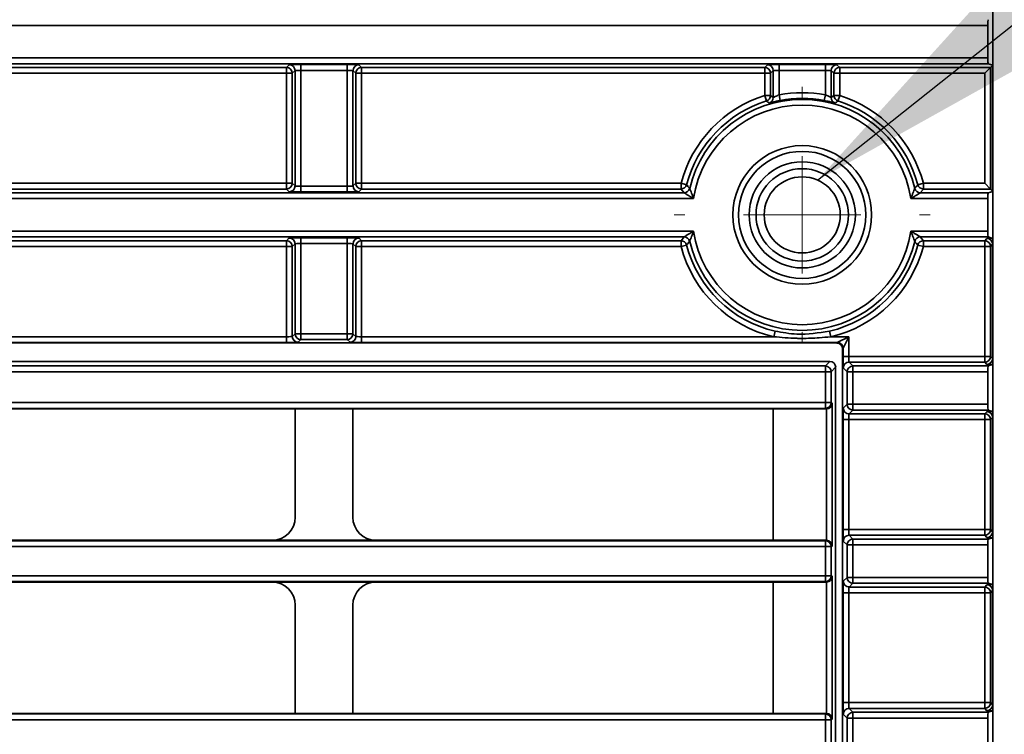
# Model space of a CAD drawing. Header units: millimetres. Extents: x 0 to 1118, y 0 to 864.
# Tile 80 of 250: x 202.37 to 213.03, y 491.4 to 499.14. Entities that reach past the tile are written whole.
import ezdxf

# ---------------------------------------------------------------- set-up
doc = ezdxf.new("R2010")
doc.units = ezdxf.units.MM
doc.styles.add('SLDTEXTSTYLE0', font='TXT', dxfattribs={"width": 0.605})
doc.dimstyles.new('SLDDIMSTYLE0', dxfattribs={"dimtxt": 0.18, "dimasz": 4.572, "dimexe": 0, "dimexo": 0.0625, "dimgap": 0, "dimtad": 0, "dimtih": 1, "dimtoh": 1, "dimdec": 0, "dimrnd": 1e-09, "dimzin": 0, "dimdsep": 46, "dimtxsty": 'Standard', "dimsah": 1, "dimcen": 0.09, "dimadec": 0, "dimazin": 0, "dimtfac": 4.572, "dimtdec": 0, "dimtofl": 0, "dimtmove": 0, "dimatfit": 3, "dimfxl": 1, "dimfrac": 2, "dimtolj": 1, "dimtzin": 0, "dimarcsym": 0})
doc.dimstyles.new('SLDDIMSTYLE3', dxfattribs={"dimtxt": 4.233333, "dimasz": 4.572, "dimexe": 0, "dimexo": 0.0625, "dimgap": 1.058333, "dimtad": 0, "dimtih": 1, "dimtoh": 1, "dimdec": 1, "dimlfac": 4, "dimrnd": 1e-09, "dimzin": 4, "dimdsep": 46, "dimtxsty": 'SLDTEXTSTYLE0', "dimsah": 1, "dimcen": 0.09, "dimadec": 0, "dimazin": 1, "dimtfac": 1, "dimtofl": 0, "dimtmove": 0, "dimatfit": 3, "dimfxl": 1, "dimfrac": 2, "dimtolj": 1, "dimtzin": 12, "dimarcsym": 0})
doc.dimstyles.new('SLDDIMSTYLE5', dxfattribs={"dimtxt": 4.233333, "dimasz": 4.572, "dimexe": 0, "dimexo": 0.0625, "dimgap": 1.058333, "dimtad": 0, "dimtih": 1, "dimtoh": 1, "dimdec": 1, "dimlfac": 4, "dimrnd": 1e-09, "dimzin": 12, "dimdsep": 46, "dimtxsty": 'SLDTEXTSTYLE0', "dimsah": 1, "dimcen": 0.09, "dimadec": 0, "dimazin": 3, "dimtfac": 1, "dimtofl": 0, "dimtmove": 0, "dimatfit": 3, "dimfxl": 1, "dimfrac": 2, "dimtolj": 1, "dimtzin": 12, "dimarcsym": 0})

# ---------------------------------------------------------------- blocks, each defined once
blk = doc.blocks.new('_D_12')
at = {"color": 7, "linetype": 'Continuous', "lineweight": 0}
for p, q in [((156.168, 534.567), (154.713, 534.567)), ((154.713, 534.567), (154.713, 528.07)), ((167.486, 534.567), (168.942, 534.567)), ((168.942, 534.567), (168.942, 528.07)), ((77.298, 503.387), (77.298, 532.919)), ((231.805, 451.829), (231.805, 532.919)), ((77.298, 531.319), (137.737, 531.319)), ((231.805, 531.319), (171.366, 531.319)), ((154.713, 528.07), (156.168, 528.07)), ((168.942, 528.07), (167.486, 528.07))]:
    blk.add_line(p, q, dxfattribs=at)
at = {"color": 7, "linetype": 'Continuous', "lineweight": 18}
for points in [[(77.298, 531.319), (81.87, 530.557), (81.87, 532.081)], [(231.805, 531.319), (227.233, 532.081), (227.233, 530.557)]]:
    blk.add_solid(points, dxfattribs=at)
at = {"color": 7, "linetype": 'Continuous', "lineweight": 18, "char_height": 4.2333, "attachment_point": 1, "style": 'SLDTEXTSTYLE0'}
for s, insert in [('618.0', (138.706, 533.527)), ('24.3', (156.168, 533.527))]:
    blk.add_mtext(s, dxfattribs=dict(at, insert=insert))
blk = doc.blocks.new('_D_15')
at = {"color": 7, "linetype": 'Continuous', "lineweight": 0}
for p, q in [((187.393, 520.31), (185.938, 520.31)), ((185.938, 520.31), (185.938, 513.813)), ((195.478, 520.31), (196.933, 520.31)), ((196.933, 520.31), (196.933, 513.813)), ((148.744, 500.01), (148.744, 518.662)), ((210.844, 500.01), (210.844, 518.662)), ((148.744, 517.061), (160.23, 517.061)), ((210.844, 517.061), (199.357, 517.061)), ((185.938, 513.813), (187.393, 513.813)), ((196.933, 513.813), (195.478, 513.813))]:
    blk.add_line(p, q, dxfattribs=at)
at = {"color": 7, "linetype": 'Continuous', "lineweight": 18}
for points in [[(148.744, 517.061), (153.316, 516.299), (153.316, 517.823)], [(210.844, 517.061), (206.272, 517.823), (206.272, 516.299)]]:
    blk.add_solid(points, dxfattribs=at)
at = {"color": 7, "linetype": 'Continuous', "lineweight": 18, "char_height": 4.2333, "attachment_point": 1, "style": 'SLDTEXTSTYLE0'}
for s, insert in [('2X', (161.199, 519.27)), ('248.4', (169.931, 519.27)), ('9.8', (187.393, 519.27))]:
    blk.add_mtext(s, dxfattribs=dict(at, insert=insert))
blk = doc.blocks.new('SW_CENTERMARKSYMBOL_3')
at = {"color": 0, "linetype": 'Continuous', "lineweight": 18}
for p, q in [((0, 1.27), (0, 1.385)), ((0, 0), (0, 0.635)), ((-1.27, 0), (-1.385, 0)), ((0, 0), (-0.635, 0)), ((0, 0), (0, -0.635)), ((0, 0), (0.635, 0)), ((1.27, 0), (1.385, 0)), ((0, -1.27), (0, -1.385))]:
    blk.add_line(p, q, dxfattribs=at)

msp = doc.modelspace()

# ---------------------------------------------------------------- linework, layer by layer
at = {"color": 7, "linetype": 'Continuous', "lineweight": 35}
for p, q in [((212.906, 445.862), (212.906, 501.087)), ((212.854, 499.075), (185.124, 499.075)), ((212.854, 499.075), (212.854, 498.723)), ((185.124, 498.723), (212.854, 498.723)), ((212.857, 498.661), (185.124, 498.661)), ((200.9, 498.619), (205.263, 498.619)), ((205.263, 498.619), (205.293, 498.649)), ((205.263, 498.619), (205.263, 498.557)), ((205.418, 498.651), (205.92, 498.651)), ((205.418, 498.588), (205.418, 498.651)), ((205.92, 498.588), (205.92, 498.651)), ((206.045, 498.649), (206.075, 498.619)), ((206.075, 498.619), (210.438, 498.619)), ((206.075, 498.619), (206.075, 498.557)), ((210.438, 498.619), (210.468, 498.649)), ((210.438, 498.619), (210.438, 498.557)), ((210.593, 498.651), (211.095, 498.651)), ((210.593, 498.651), (210.593, 498.588)), ((211.095, 498.588), (211.095, 498.651)), ((211.22, 498.649), (211.25, 498.619)), ((211.25, 498.619), (212.881, 498.619)), ((211.25, 498.619), (211.25, 498.557)), ((212.881, 498.619), (212.819, 498.557)), ((212.857, 498.661), (212.906, 498.644)), ((212.905, 498.643), (212.881, 498.619)), ((212.881, 498.619), (212.881, 497.304)), ((212.905, 497.28), (212.905, 498.643)), ((205.263, 498.557), (200.9, 498.557)), ((205.325, 498.557), (205.263, 498.557)), ((205.263, 497.367), (205.263, 498.557)), ((205.355, 498.586), (205.325, 498.557)), ((205.325, 498.557), (205.325, 497.367)), ((205.355, 497.337), (205.355, 498.586)), ((205.92, 498.588), (205.418, 498.588)), ((205.418, 498.588), (205.418, 497.335)), ((205.92, 497.335), (205.92, 498.588)), ((205.982, 498.586), (205.982, 497.337)), ((206.012, 498.557), (205.982, 498.586)), ((206.012, 497.367), (206.012, 498.557)), ((206.075, 498.557), (206.012, 498.557)), ((206.075, 498.557), (206.075, 497.367)), ((210.438, 498.557), (206.075, 498.557)), ((210.5, 498.557), (210.438, 498.557)), ((210.438, 498.317), (210.438, 498.557)), ((210.53, 498.586), (210.5, 498.557)), ((210.5, 498.557), (210.5, 498.317)), ((210.53, 498.295), (210.53, 498.586)), ((211.095, 498.588), (210.593, 498.588)), ((210.593, 498.588), (210.593, 498.323)), ((211.095, 498.323), (211.095, 498.588)), ((211.157, 498.586), (211.157, 498.295)), ((211.187, 498.557), (211.157, 498.586)), ((211.187, 498.317), (211.187, 498.557)), ((211.25, 498.557), (211.187, 498.557)), ((211.25, 498.557), (211.25, 498.317)), ((212.819, 498.557), (211.25, 498.557)), ((212.819, 497.367), (212.819, 498.557)), ((210.438, 498.317), (210.5, 498.317)), ((210.438, 498.317), (210.457, 498.257)), ((210.5, 498.317), (210.53, 498.295)), ((210.605, 498.262), (210.593, 498.323)), ((211.083, 498.262), (211.095, 498.323)), ((211.157, 498.295), (211.187, 498.317)), ((211.187, 498.317), (211.25, 498.317)), ((211.231, 498.257), (211.25, 498.317)), ((200.9, 497.367), (205.263, 497.367)), ((205.263, 497.304), (205.263, 497.367)), ((205.263, 497.367), (205.325, 497.367)), ((205.325, 497.367), (205.355, 497.337)), ((205.418, 497.335), (205.418, 497.272)), ((205.418, 497.335), (205.92, 497.335)), ((205.92, 497.272), (205.92, 497.335)), ((205.982, 497.337), (206.012, 497.367)), ((206.012, 497.367), (206.075, 497.367)), ((206.075, 497.367), (206.075, 497.304)), ((206.075, 497.367), (209.533, 497.367)), ((209.533, 497.304), (209.533, 497.367)), ((209.533, 497.367), (209.593, 497.351)), ((212.094, 497.351), (212.155, 497.367)), ((212.155, 497.367), (212.155, 497.304)), ((212.155, 497.367), (212.819, 497.367)), ((212.881, 497.304), (212.819, 497.367)), ((185.124, 497.263), (209.565, 497.263)), ((205.263, 497.304), (200.9, 497.304)), ((205.293, 497.275), (205.263, 497.304)), ((205.92, 497.272), (205.418, 497.272)), ((206.075, 497.304), (206.045, 497.275)), ((209.533, 497.304), (206.075, 497.304)), ((209.565, 497.263), (209.533, 497.304)), ((212.155, 497.304), (212.122, 497.263)), ((212.122, 497.263), (212.857, 497.263)), ((212.881, 497.304), (212.155, 497.304)), ((212.906, 497.279), (212.857, 497.263)), ((212.881, 497.304), (212.905, 497.28)), ((209.668, 497.2), (185.124, 497.2)), ((212.854, 497.2), (212.019, 497.2)), ((212.854, 497.2), (212.854, 496.848)), ((185.124, 496.848), (209.668, 496.848)), ((212.019, 496.848), (212.854, 496.848)), ((209.565, 496.786), (185.124, 496.786)), ((200.9, 496.744), (205.263, 496.744)), ((205.263, 496.744), (205.293, 496.774)), ((205.263, 496.682), (205.263, 496.744)), ((205.355, 496.711), (205.325, 496.682)), ((205.355, 495.737), (205.355, 496.711)), ((205.418, 496.776), (205.92, 496.776)), ((205.418, 496.776), (205.418, 496.713)), ((205.92, 496.713), (205.418, 496.713)), ((205.418, 496.713), (205.418, 495.737)), ((205.92, 496.713), (205.92, 496.776)), ((205.92, 495.737), (205.92, 496.713)), ((205.982, 496.711), (205.982, 495.737)), ((206.012, 496.682), (205.982, 496.711)), ((206.045, 496.774), (206.075, 496.744)), ((206.075, 496.744), (209.533, 496.744)), ((206.075, 496.682), (206.075, 496.744)), ((209.533, 496.744), (209.565, 496.786)), ((209.533, 496.682), (209.533, 496.744)), ((209.593, 496.697), (209.533, 496.682)), ((212.155, 496.682), (212.094, 496.697)), ((212.857, 496.786), (212.122, 496.786)), ((212.122, 496.786), (212.155, 496.744)), ((212.155, 496.744), (212.819, 496.744)), ((212.155, 496.744), (212.155, 496.682)), ((212.819, 496.744), (212.843, 496.768)), ((212.819, 496.682), (212.819, 496.744)), ((212.857, 496.786), (212.904, 496.77)), ((212.905, 496.706), (212.881, 496.682)), ((212.905, 495.468), (212.905, 496.706)), ((205.263, 496.682), (200.9, 496.682)), ((205.325, 496.682), (205.263, 496.682)), ((205.263, 495.705), (205.263, 496.682)), ((205.325, 496.682), (205.325, 495.707)), ((206.012, 495.707), (206.012, 496.682)), ((206.075, 496.682), (206.012, 496.682)), ((206.075, 496.682), (206.075, 495.705)), ((209.533, 496.682), (206.075, 496.682)), ((212.819, 496.682), (212.155, 496.682)), ((212.881, 496.682), (212.819, 496.682)), ((212.819, 495.492), (212.819, 496.682)), ((212.881, 496.682), (212.881, 495.492)), ((205.325, 495.707), (205.355, 495.737)), ((205.355, 495.737), (205.418, 495.737)), ((205.418, 495.737), (205.92, 495.737)), ((205.418, 495.674), (205.418, 495.737)), ((205.92, 495.737), (205.982, 495.737)), ((205.92, 495.674), (205.92, 495.737)), ((205.982, 495.737), (206.012, 495.707)), ((210.536, 495.705), (210.55, 495.766)), ((211.152, 495.705), (211.138, 495.766)), ((184.68, 495.637), (211.219, 495.637)), ((200.9, 495.705), (205.263, 495.705)), ((205.263, 495.642), (200.9, 495.642)), ((205.263, 495.705), (205.263, 495.642)), ((205.418, 495.674), (205.388, 495.644)), ((205.92, 495.674), (205.418, 495.674)), ((205.95, 495.644), (205.92, 495.674)), ((206.075, 495.705), (206.075, 495.642)), ((206.075, 495.705), (210.536, 495.705)), ((211.224, 495.642), (206.075, 495.642)), ((211.152, 495.705), (211.349, 495.705)), ((211.219, 495.637), (211.224, 495.642)), ((211.224, 495.642), (211.349, 495.705)), ((211.349, 495.705), (211.287, 495.58)), ((211.349, 495.705), (211.349, 495.492)), ((211.287, 495.58), (211.281, 495.574)), ((211.281, 495.574), (211.281, 449.849)), ((211.287, 495.492), (211.287, 495.58)), ((185.044, 495.437), (211.144, 495.437)), ((211.095, 495.388), (211.144, 495.437)), ((211.349, 495.492), (211.287, 495.492)), ((211.349, 495.492), (212.819, 495.492)), ((211.351, 495.429), (211.393, 495.388)), ((212.819, 495.429), (211.351, 495.429)), ((212.819, 495.492), (212.881, 495.492)), ((212.819, 495.429), (212.819, 495.492)), ((212.843, 495.405), (212.819, 495.429)), ((212.881, 495.492), (212.905, 495.468)), ((211.095, 495.325), (184.231, 495.325)), ((184.234, 495.388), (211.095, 495.388)), ((211.095, 495.325), (211.095, 495.388)), ((211.095, 494.991), (211.095, 495.325)), ((211.095, 495.325), (211.157, 495.325)), ((211.206, 495.374), (211.157, 495.325)), ((211.157, 495.325), (211.157, 494.991)), ((211.206, 495.374), (211.206, 449.967)), ((211.33, 495.325), (211.289, 495.367)), ((211.33, 494.973), (211.33, 495.325)), ((211.33, 495.325), (211.393, 495.325)), ((211.393, 495.388), (211.393, 495.325)), ((211.393, 495.388), (212.857, 495.388)), ((211.393, 495.325), (211.393, 494.973)), ((212.854, 495.325), (211.393, 495.325)), ((212.854, 495.325), (212.854, 494.973)), ((212.904, 495.403), (212.857, 495.388)), ((149.994, 494.991), (211.095, 494.991)), ((211.095, 494.929), (211.095, 494.991)), ((211.095, 494.991), (211.157, 494.991)), ((211.157, 494.991), (211.169, 494.985)), ((211.169, 494.985), (211.169, 493.438)), ((211.095, 494.929), (149.994, 494.929)), ((205.356, 494.923), (200.806, 494.923)), ((205.356, 494.923), (205.981, 494.923)), ((205.356, 493.75), (205.356, 494.923)), ((210.531, 494.923), (205.981, 494.923)), ((205.981, 493.75), (205.981, 494.923)), ((211.106, 494.923), (210.531, 494.923)), ((210.531, 494.923), (210.531, 493.5)), ((211.106, 494.923), (211.095, 494.929)), ((211.107, 493.5), (211.107, 494.923)), ((211.289, 494.932), (211.33, 494.973)), ((211.33, 494.973), (211.393, 494.973)), ((211.393, 494.911), (211.351, 494.869)), ((211.393, 494.973), (211.393, 494.911)), ((211.393, 494.973), (212.854, 494.973)), ((212.857, 494.911), (211.393, 494.911)), ((212.819, 494.869), (212.843, 494.893)), ((212.857, 494.911), (212.904, 494.895)), ((211.287, 493.617), (211.287, 494.807)), ((211.349, 494.807), (211.287, 494.807)), ((212.819, 494.807), (211.349, 494.807)), ((211.349, 494.807), (211.349, 493.617)), ((211.351, 494.869), (212.819, 494.869)), ((212.819, 494.807), (212.819, 494.869)), ((212.881, 494.807), (212.819, 494.807)), ((212.819, 493.617), (212.819, 494.807)), ((212.905, 494.831), (212.881, 494.807)), ((212.881, 494.807), (212.881, 493.617)), ((212.905, 493.593), (212.905, 494.831)), ((211.349, 493.617), (211.287, 493.617)), ((211.349, 493.617), (212.819, 493.617)), ((212.819, 493.554), (212.819, 493.617)), ((212.819, 493.617), (212.881, 493.617)), ((212.881, 493.617), (212.905, 493.593)), ((86.393, 493.495), (211.095, 493.495)), ((200.806, 493.5), (205.106, 493.5)), ((206.231, 493.5), (205.106, 493.5)), ((206.231, 493.5), (210.531, 493.5)), ((210.531, 493.5), (211.106, 493.5)), ((211.095, 493.495), (211.106, 493.5)), ((211.095, 493.432), (211.095, 493.495)), ((211.351, 493.554), (211.393, 493.513)), ((212.819, 493.554), (211.351, 493.554)), ((211.393, 493.513), (211.393, 493.45)), ((211.393, 493.513), (212.857, 493.513)), ((212.843, 493.53), (212.819, 493.554)), ((212.904, 493.528), (212.857, 493.513)), ((211.095, 493.432), (86.393, 493.432)), ((211.095, 493.116), (211.095, 493.432)), ((211.095, 493.432), (211.157, 493.432)), ((211.169, 493.438), (211.157, 493.432)), ((211.157, 493.432), (211.157, 493.116)), ((211.33, 493.45), (211.289, 493.492)), ((211.33, 493.45), (211.393, 493.45)), ((211.33, 493.098), (211.33, 493.45)), ((211.393, 493.45), (211.393, 493.098)), ((212.854, 493.45), (211.393, 493.45)), ((212.854, 493.45), (212.854, 493.098)), ((86.393, 493.116), (211.095, 493.116)), ((211.095, 493.054), (211.095, 493.116)), ((211.095, 493.116), (211.157, 493.116)), ((211.157, 493.116), (211.169, 493.11)), ((211.169, 493.11), (211.169, 491.563)), ((211.289, 493.057), (211.33, 493.098)), ((211.33, 493.098), (211.393, 493.098)), ((211.393, 493.098), (211.393, 493.036)), ((211.393, 493.098), (212.854, 493.098)), ((211.095, 493.054), (86.393, 493.054)), ((205.106, 493.048), (200.806, 493.048)), ((205.106, 493.048), (206.231, 493.048)), ((210.531, 493.048), (206.231, 493.048)), ((211.106, 493.048), (210.531, 493.048)), ((210.531, 493.048), (210.531, 491.625)), ((211.106, 493.048), (211.095, 493.054)), ((211.107, 491.625), (211.107, 493.048)), ((211.393, 493.036), (211.351, 492.994)), ((211.351, 492.994), (212.819, 492.994)), ((212.857, 493.036), (211.393, 493.036)), ((212.819, 492.994), (212.843, 493.018)), ((212.819, 492.932), (212.819, 492.994)), ((212.857, 493.036), (212.904, 493.02)), ((211.287, 491.742), (211.287, 492.932)), ((211.349, 492.932), (211.287, 492.932)), ((212.819, 492.932), (211.349, 492.932)), ((211.349, 492.932), (211.349, 491.742)), ((212.881, 492.932), (212.819, 492.932)), ((212.819, 491.742), (212.819, 492.932)), ((212.905, 492.956), (212.881, 492.932)), ((212.881, 492.932), (212.881, 491.742)), ((212.905, 491.718), (212.905, 492.956)), ((205.356, 491.625), (205.356, 492.799)), ((205.981, 491.625), (205.981, 492.799)), ((211.349, 491.742), (211.287, 491.742)), ((211.349, 491.742), (212.819, 491.742)), ((212.819, 491.742), (212.881, 491.742)), ((212.819, 491.679), (212.819, 491.742)), ((212.881, 491.742), (212.905, 491.718)), ((86.393, 491.62), (211.095, 491.62)), ((200.806, 491.625), (205.356, 491.625)), ((205.981, 491.625), (205.356, 491.625)), ((205.981, 491.625), (210.531, 491.625)), ((210.531, 491.625), (211.106, 491.625)), ((211.095, 491.62), (211.106, 491.625)), ((211.095, 491.557), (211.095, 491.62)), ((211.33, 491.575), (211.289, 491.617)), ((211.33, 491.223), (211.33, 491.575)), ((211.33, 491.575), (211.393, 491.575)), ((211.351, 491.679), (211.393, 491.638)), ((212.819, 491.679), (211.351, 491.679)), ((211.393, 491.638), (211.393, 491.575)), ((211.393, 491.638), (212.857, 491.638)), ((211.393, 491.575), (211.393, 491.223)), ((212.854, 491.575), (211.393, 491.575)), ((212.843, 491.655), (212.819, 491.679)), ((212.854, 491.575), (212.854, 491.223)), ((212.904, 491.653), (212.857, 491.638)), ((211.095, 491.557), (86.393, 491.557)), ((211.095, 491.241), (211.095, 491.557)), ((211.095, 491.557), (211.157, 491.557)), ((211.169, 491.563), (211.157, 491.557)), ((211.157, 491.557), (211.157, 491.241))]:
    msp.add_line(p, q, dxfattribs=at)
for radius in [0.75, 0.688, 0.575, 0.5, 0.412]:
    msp.add_circle((210.844, 497.024), radius, dxfattribs=at)
for centre, radius, start, end in [((205.263, 498.557), 0.0625, 0.0204, 89.9796), ((205.293, 498.586), 0.0625, 0.0204, 89.9796), ((206.045, 498.586), 0.0625, 90.0204, 179.9796), ((206.075, 498.557), 0.0625, 90.0204, 179.9796), ((210.438, 498.557), 0.0625, 0.0204, 89.9796), ((210.468, 498.586), 0.0625, 0.0204, 89.9796), ((211.22, 498.586), 0.0625, 90.0204, 179.9796), ((211.25, 498.557), 0.0625, 90.0204, 179.9796), ((210.844, 497.024), 1.355, 107.4247, 165.3568), ((210.438, 498.317), 0.0625, 287.4388, 359.9859), ((210.468, 498.295), 0.0625, 286.4983, 359.9856), ((210.844, 497.024), 1.323, 79.0616, 100.9384), ((211.22, 498.295), 0.0625, 180.0144, 253.5017), ((211.25, 498.317), 0.0625, 180.0141, 252.5612), ((210.844, 497.024), 1.355, 14.6432, 72.5753), ((210.844, 497.024), 1.293, 107.4247, 165.3568), ((210.844, 497.024), 1.251, 13.2497, 166.7503), ((210.844, 497.024), 1.189, 8.5194, 171.4806), ((207.957, 495.007), 4.1, 51.9254, 52.4336), ((210.844, 497.024), 1.261, 79.0616, 100.9384), ((213.748, 494.985), 4.128, 127.5681, 128.0729), ((210.844, 497.024), 1.293, 14.6432, 72.5753), ((205.263, 497.367), 0.0625, 270.0204, 359.9796), ((205.293, 497.337), 0.0625, 270.0204, 359.9796), ((206.045, 497.337), 0.0625, 180.0204, 269.9796), ((206.075, 497.367), 0.0625, 180.0204, 269.9796), ((209.533, 497.367), 0.0625, 270.0149, 345.3419), ((212.155, 497.367), 0.0625, 194.6581, 269.9851), ((209.565, 497.325), 0.0625, 270.0154, 346.7349), ((212.122, 497.325), 0.0625, 193.2651, 269.9846), ((210.844, 497.024), 1.189, 188.5194, 351.4806), ((205.263, 496.682), 0.0625, 0.0204, 89.9796), ((205.293, 496.711), 0.0625, 0.0204, 89.9796), ((206.045, 496.711), 0.0625, 90.0204, 179.9796), ((206.075, 496.682), 0.0625, 90.0204, 179.9796), ((209.533, 496.682), 0.0625, 14.6581, 89.9851), ((209.565, 496.723), 0.0625, 13.2651, 89.9846), ((210.844, 497.024), 1.293, 194.6432, 256.8522), ((210.844, 497.024), 1.251, 193.2497, 346.7503), ((210.844, 497.024), 1.293, 283.1478, 345.3568), ((212.122, 496.723), 0.0625, 90.0154, 166.7349), ((212.155, 496.682), 0.0625, 90.0149, 165.3419), ((212.819, 496.682), 0.0625, 0.0204, 89.9796), ((212.843, 496.706), 0.0625, 0.0204, 89.9796), ((210.844, 497.024), 1.355, 194.6432, 256.8522), ((210.844, 497.024), 1.355, 283.1478, 345.3568), ((205.418, 495.737), 0.0625, 180.0204, 269.9796), ((205.92, 495.737), 0.0625, 270.0204, 359.9796), ((205.388, 495.707), 0.0625, 180.0204, 269.9796), ((205.95, 495.707), 0.0625, 270.0204, 359.9796), ((211.224, 495.58), 0.0625, 0.0204, 89.9796), ((211.351, 495.367), 0.0625, 90.0204, 179.9796), ((212.819, 495.492), 0.0625, 270.0204, 359.9796), ((212.843, 495.468), 0.0625, 270.0204, 359.9796), ((211.095, 495.325), 0.0625, 0.0204, 89.9796), ((211.393, 495.325), 0.0625, 90.0204, 179.9796), ((211.095, 494.991), 0.0625, 270.0135, 359.9931), ((211.351, 494.932), 0.0625, 180.0204, 269.9796), ((211.393, 494.973), 0.0625, 180.0204, 269.9796), ((212.843, 494.831), 0.0625, 0.0204, 89.9796), ((212.819, 494.807), 0.0625, 0.0204, 89.9796), ((212.819, 493.617), 0.0625, 270.0204, 359.9796), ((211.095, 493.432), 0.0625, 0.0069, 89.9865), ((211.351, 493.492), 0.0625, 90.0204, 179.9796), ((211.393, 493.45), 0.0625, 90.0204, 179.9796), ((212.843, 493.593), 0.0625, 270.0204, 359.9796), ((211.095, 493.116), 0.0625, 270.0135, 359.9931), ((211.393, 493.098), 0.0625, 180.0204, 269.9796), ((211.351, 493.057), 0.0625, 180.0204, 269.9796), ((212.819, 492.932), 0.0625, 0.0204, 89.9796), ((212.843, 492.956), 0.0625, 0.0204, 89.9796), ((212.819, 491.742), 0.0625, 270.0204, 359.9796), ((212.843, 491.718), 0.0625, 270.0204, 359.9796), ((211.095, 491.557), 0.0625, 0.0069, 89.9865), ((211.351, 491.617), 0.0625, 90.0204, 179.9796), ((211.393, 491.575), 0.0625, 90.0204, 179.9796)]:
    msp.add_arc(centre, radius, start, end, dxfattribs=at)
for centre, major_axis, ratio, start_param, end_param in [((212.857, 499.075), (0, 0.0625), 0.052408, 0.017453, 1.570796), ((212.857, 498.723), (0, 0.0625), 0.052408, 1.570796, 3.124139), ((205.418, 498.649), (0.125, 0), 0.017455, 1.570796, 3.124139), ((205.92, 498.649), (0.125, 0), 0.017455, 0.017453, 1.570796), ((210.593, 498.649), (0.125, 0), 0.017455, 1.570796, 3.124139), ((211.095, 498.649), (0.125, 0), 0.017455, 0.017453, 1.570796), ((205.418, 498.586), (0.0625, 0), 0.03491, 1.570796, 3.124139), ((205.92, 498.586), (0.0625, 0), 0.03491, 0.017453, 1.570796), ((210.593, 498.586), (0.0625, 0), 0.03491, 1.570796, 3.124139), ((211.095, 498.586), (0.0625, 0), 0.03491, 0.017453, 1.570796), ((205.418, 497.337), (0.0625, 0), 0.03491, 3.159046, 4.712389), ((205.92, 497.337), (0.0625, 0), 0.03491, 4.712389, 6.265732), ((205.418, 497.275), (0.125, 0), 0.017455, 3.159046, 4.712389), ((205.92, 497.275), (0.125, 0), 0.017455, 4.712389, 6.265732), ((212.857, 497.2), (0, 0.0625), 0.052408, 0.017453, 1.570796), ((212.857, 496.848), (0, 0.0625), 0.052408, 1.570796, 3.124139), ((205.418, 496.774), (0.125, 0), 0.017455, 1.570796, 3.124139), ((205.418, 496.711), (0.0625, 0), 0.03491, 1.570796, 3.124139), ((205.92, 496.774), (0.125, 0), 0.017455, 0.017453, 1.570796), ((205.92, 496.711), (0.0625, 0), 0.03491, 0.017453, 1.570796), ((212.968, 496.768), (0.125, 0), 0.017455, 2.105719, 3.124139), ((205.263, 495.707), (0.0625, 0), 0.03491, 4.712389, 6.265732), ((205.263, 495.644), (0.125, 0), 0.017455, 4.712389, 6.265732), ((206.075, 495.644), (0.125, 0), 0.017455, 3.159046, 4.712389), ((206.075, 495.707), (0.0625, 0), 0.03491, 3.159046, 4.712389), ((211.219, 495.574), (0.0442, 0.0442), 0.999695, 5.497939, 7.068431), ((211.144, 495.374), (-0.0442, -0.0442), 0.999695, 2.356347, 3.926839), ((211.289, 495.492), (0, 0.125), 0.017455, 1.570796, 3.124139), ((211.351, 495.492), (0, 0.0625), 0.03491, 1.570796, 3.124139), ((212.968, 495.405), (0.125, 0), 0.017455, 3.159046, 4.177467), ((212.857, 495.325), (0, 0.0625), 0.052408, 0.017453, 1.570796), ((211.107, 494.985), (0.0534, 0.033), 0.980675, 4.167488, 5.720831), ((211.106, 494.986), (-0.0559, 0.028), 0.99981, 2.03449, 2.051791), ((211.289, 494.807), (0, 0.125), 0.017455, 0.017453, 1.570796), ((212.968, 494.893), (0.125, 0), 0.017455, 2.105719, 3.124139), ((212.857, 494.973), (0, 0.0625), 0.052408, 1.570796, 3.124139), ((211.351, 494.807), (0, 0.0625), 0.03491, 0.017453, 1.570796), ((205.106, 493.75), (-0.177, 0.177), 0.999695, 2.356347, 3.926839), ((206.231, 493.75), (0.177, 0.177), 0.999695, 2.356347, 3.926839), ((211.289, 493.617), (0, 0.125), 0.017455, 1.570796, 3.124139), ((211.351, 493.617), (0, 0.0625), 0.03491, 1.570796, 3.124139), ((211.106, 493.437), (0.0559, 0.028), 0.99981, 1.089802, 1.107103), ((211.107, 493.438), (0.0534, -0.033), 0.980675, 0.562354, 2.115697), ((212.968, 493.53), (0.125, 0), 0.017455, 3.159046, 4.177467), ((212.857, 493.45), (0, 0.0625), 0.052408, 0.017453, 1.570796), ((211.107, 493.11), (0.0534, 0.033), 0.980675, 4.167488, 5.720831), ((212.857, 493.098), (0, 0.0625), 0.052408, 1.570796, 3.124139), ((205.106, 492.798), (0.177, 0.177), 0.999695, 5.497939, 7.068431), ((206.231, 492.798), (-0.177, 0.177), 0.999695, 5.497939, 7.068431), ((211.106, 493.111), (-0.0559, 0.028), 0.99981, 2.03449, 2.051791), ((211.289, 492.932), (0, 0.125), 0.017455, 0.017453, 1.570796), ((211.351, 492.932), (0, 0.0625), 0.03491, 0.017453, 1.570796), ((212.968, 493.018), (0.125, 0), 0.017455, 2.105719, 3.124139), ((211.289, 491.742), (0, 0.125), 0.017455, 1.570796, 3.124139), ((211.351, 491.742), (0, 0.0625), 0.03491, 1.570796, 3.124139), ((211.106, 491.562), (0.0559, 0.028), 0.99981, 1.089802, 1.107103), ((211.107, 491.563), (0.0534, -0.033), 0.980675, 0.562354, 2.115697), ((212.968, 491.655), (0.125, 0), 0.017455, 3.159046, 4.177467), ((212.857, 491.575), (0, 0.0625), 0.052408, 0.017453, 1.570796)]:
    msp.add_ellipse(centre, major_axis=major_axis, ratio=ratio, start_param=start_param, end_param=end_param, dxfattribs=at)
for points, knots in [([(210.53, 498.295), (210.53, 498.295), (210.531, 498.295), (210.538, 498.299), (210.552, 498.306), (210.571, 498.315), (210.585, 498.32), (210.593, 498.323)], [0, 0, 0, 0, 0.109931, 0.321651, 0.544633, 0.772194, 1, 1, 1, 1]), ([(211.157, 498.295), (211.157, 498.295), (211.155, 498.296), (211.144, 498.301), (211.129, 498.309), (211.112, 498.317), (211.1, 498.321), (211.095, 498.323)], [0, 0, 0, 0, 0.200991, 0.405758, 0.619625, 0.843772, 1, 1, 1, 1]), ([(210.485, 498.235), (210.486, 498.235), (210.487, 498.235), (210.496, 498.237), (210.502, 498.239)], [0, 0, 0, 0, 0.351453, 1, 1, 1, 1]), ([(210.502, 498.239), (210.502, 498.239), (210.507, 498.24), (210.528, 498.245), (210.563, 498.254), (210.591, 498.259), (210.605, 498.262)], [0, 0, 0, 0, 0.008626, 0.34339, 0.67338, 1, 1, 1, 1]), ([(211.151, 498.247), (211.15, 498.248), (211.139, 498.25), (211.115, 498.256), (211.092, 498.26), (211.083, 498.262)], [0, 0, 0, 0, 0.062702, 0.615991, 1, 1, 1, 1]), ([(211.202, 498.235), (211.201, 498.235), (211.198, 498.236), (211.179, 498.24), (211.16, 498.245), (211.151, 498.247)], [0, 0, 0, 0, 0.34867, 0.693651, 1, 1, 1, 1]), ([(209.593, 497.351), (209.594, 497.35), (209.597, 497.347), (209.607, 497.333), (209.618, 497.321), (209.626, 497.311)], [0, 0, 0, 0, 0.052571, 0.262854, 1, 1, 1, 1]), ([(212.062, 497.311), (212.062, 497.312), (212.065, 497.315), (212.076, 497.328), (212.086, 497.341), (212.094, 497.351)], [0, 0, 0, 0, 0.052571, 0.262854, 1, 1, 1, 1]), ([(209.668, 497.2), (209.668, 497.2), (209.654, 497.208), (209.636, 497.219), (209.609, 497.236), (209.59, 497.247), (209.575, 497.257), (209.568, 497.261), (209.566, 497.263), (209.565, 497.263), (209.565, 497.263)], [0, 0, 0, 0, 0.007769, 0.327992, 0.437098, 0.668132, 0.832088, 0.88496, 0.977416, 1, 1, 1, 1]), ([(209.626, 497.311), (209.626, 497.311), (209.626, 497.311), (209.627, 497.308), (209.63, 497.3), (209.636, 497.285), (209.644, 497.264), (209.655, 497.235), (209.662, 497.215), (209.668, 497.201), (209.668, 497.2)], [0, 0, 0, 0, 0.022852, 0.118417, 0.169102, 0.332336, 0.561724, 0.670439, 0.992137, 1, 1, 1, 1]), ([(212.019, 497.2), (212.019, 497.201), (212.025, 497.215), (212.033, 497.235), (212.044, 497.264), (212.052, 497.285), (212.058, 497.3), (212.06, 497.308), (212.061, 497.311), (212.061, 497.311), (212.062, 497.311)], [0, 0, 0, 0, 0.007863, 0.329561, 0.438276, 0.667664, 0.830898, 0.881583, 0.977148, 1, 1, 1, 1]), ([(212.122, 497.263), (212.122, 497.263), (212.122, 497.263), (212.12, 497.261), (212.113, 497.257), (212.098, 497.247), (212.078, 497.236), (212.052, 497.219), (212.033, 497.208), (212.02, 497.2), (212.019, 497.2)], [0, 0, 0, 0, 0.022584, 0.11504, 0.167912, 0.331868, 0.562902, 0.672008, 0.992231, 1, 1, 1, 1]), ([(209.565, 496.786), (209.565, 496.786), (209.566, 496.786), (209.568, 496.787), (209.575, 496.792), (209.59, 496.801), (209.609, 496.813), (209.636, 496.829), (209.654, 496.84), (209.668, 496.848), (209.668, 496.848)], [0, 0, 0, 0, 0.022584, 0.11504, 0.167912, 0.331868, 0.562902, 0.672008, 0.992231, 1, 1, 1, 1]), ([(209.668, 496.848), (209.668, 496.848), (209.662, 496.833), (209.655, 496.813), (209.644, 496.785), (209.636, 496.764), (209.63, 496.748), (209.627, 496.74), (209.626, 496.738), (209.626, 496.738), (209.626, 496.737)], [0, 0, 0, 0, 0.007863, 0.329561, 0.438276, 0.667664, 0.830898, 0.881583, 0.977148, 1, 1, 1, 1]), ([(212.062, 496.737), (212.061, 496.738), (212.061, 496.738), (212.06, 496.74), (212.058, 496.748), (212.052, 496.764), (212.044, 496.785), (212.033, 496.813), (212.025, 496.833), (212.019, 496.848), (212.019, 496.848)], [0, 0, 0, 0, 0.022852, 0.118417, 0.169102, 0.332336, 0.561724, 0.670439, 0.992137, 1, 1, 1, 1]), ([(212.019, 496.848), (212.02, 496.848), (212.033, 496.84), (212.052, 496.829), (212.078, 496.813), (212.098, 496.801), (212.113, 496.792), (212.12, 496.787), (212.122, 496.786), (212.122, 496.786), (212.122, 496.786)], [0, 0, 0, 0, 0.007769, 0.327992, 0.437098, 0.668132, 0.832088, 0.88496, 0.977416, 1, 1, 1, 1]), ([(209.626, 496.737), (209.625, 496.737), (209.622, 496.733), (209.611, 496.72), (209.601, 496.707), (209.593, 496.697)], [0, 0, 0, 0, 0.052571, 0.262854, 1, 1, 1, 1]), ([(212.094, 496.697), (212.094, 496.698), (212.091, 496.702), (212.08, 496.715), (212.07, 496.728), (212.062, 496.737)], [0, 0, 0, 0, 0.052571, 0.262854, 1, 1, 1, 1]), ([(210.55, 495.766), (210.629, 495.751), (210.824, 495.715), (211.021, 495.747), (211.138, 495.766)], [0, 0, 0, 0, 0.40472, 1, 1, 1, 1]), ([(211.152, 495.705), (211.111, 495.7), (211.007, 495.69), (210.884, 495.686), (210.72, 495.688), (210.618, 495.697), (210.536, 495.705)], [0, 0, 0, 0, 0.202428, 0.504712, 0.596376, 1, 1, 1, 1])]:
    msp.add_open_spline(points, degree=3, knots=knots, dxfattribs=at)

# ---------------------------------------------------------------- block references
at = {"color": 7, "linetype": 'Continuous', "lineweight": 0}
msp.add_blockref('SW_CENTERMARKSYMBOL_3', (210.844, 497.024), dxfattribs=at)

# ---------------------------------------------------------------- dimensions: what is measured, and where the dimension line sits
at = {"color": 7, "linetype": 'Continuous', "lineweight": 18}
dim = msp.add_linear_dim(base=(231.805, 531.319), p1=(77.298, 501.787), p2=(231.805, 450.229), dimstyle='SLDDIMSTYLE3', dxfattribs=at)
dim.commit()
dim.dimension.update_dxf_attribs({"geometry": '_D_12', "text_midpoint": (154.551, 531.319), "dimtype": 160})
dim = msp.add_linear_dim(base=(210.844, 517.061), p1=(148.744, 498.409), p2=(210.844, 498.409), text='2X <>', dimstyle='SLDDIMSTYLE5', dxfattribs=at)
dim.commit()
dim.dimension.update_dxf_attribs({"geometry": '_D_15', "text_midpoint": (179.794, 517.061), "dimtype": 160})

# ---------------------------------------------------------------- leaders
at = {"color": 7, "linetype": 'Continuous', "lineweight": 0}
msp.add_leader([(211.011, 497.401), (240.806, 521.122), (243.981, 521.122)], dimstyle='SLDDIMSTYLE0', dxfattribs=at)

doc.saveas('drawing.dxf')
